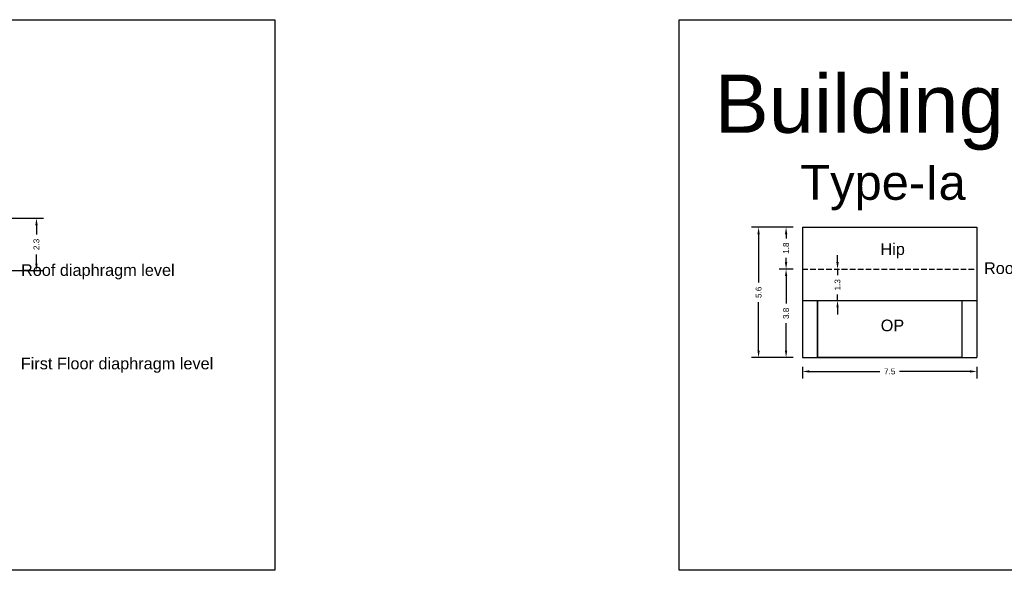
# Model space of a CAD drawing. Header units: metres. Extents: x 3416658 to 3417184, y -6712896 to -6712690.
# Tile 50 of 58: x 3417017 to 3417059, y -6712747 to -6712724. Entities that reach past the tile are written whole.
import ezdxf

# ---------------------------------------------------------------- set-up
doc = ezdxf.new("R2010")
doc.units = ezdxf.units.M
doc.linetypes.add('ACAD_ISO02W100', pattern=[15, 12, -3])
doc.layers.add('Dotted', color=7, linetype='ACAD_ISO02W100', plot=False)
doc.styles.get("Standard").update_dxf_attribs({"font": 'arial.ttf'})
doc.dimstyles.new('ISO-25', dxfattribs={"dimtxt": 0.25, "dimasz": 0.3, "dimexe": 0.3, "dimexo": 0.4, "dimgap": 0.2, "dimtad": 0, "dimdec": 1, "dimdsep": 46, "dimtxsty": 'Standard', "dimcen": 2.5, "dimadec": 0, "dimazin": 0, "dimtfac": 1, "dimtdec": 1, "dimtmove": 0, "dimatfit": 3, "dimfxl": 1, "dimarcsym": 0})

# ---------------------------------------------------------------- blocks, each defined once
blk = doc.blocks.new('*D145')
at = {"color": 0, "lineweight": -2, "transparency": 16777216}
for p, q in [((3417015.779, -6712732.371), (3417017.879, -6712732.371)), ((3417017.579, -6712732.671), (3417017.579, -6712733.066)), ((3417017.579, -6712734.321), (3417017.579, -6712733.925)), ((3417015.779, -6712734.621), (3417017.879, -6712734.621))]:
    blk.add_line(p, q, dxfattribs=at)
at = {"color": 0, "transparency": 16777216}
for points in [[(3417017.529, -6712732.671), (3417017.629, -6712732.671), (3417017.579, -6712732.371)], [(3417017.529, -6712734.321), (3417017.629, -6712734.321), (3417017.579, -6712734.621)]]:
    blk.add_solid(points, dxfattribs=at)
at = {"layer": 'Defpoints', "color": 0, "transparency": 16777216}
for p in [(3417015.379, -6712732.371), (3417017.579, -6712732.371), (3417015.379, -6712734.621)]:
    blk.add_point(p, dxfattribs=at)
at = {"color": 0, "transparency": 16777216, "insert": (3417017.579, -6712733.496), "char_height": 0.25, "attachment_point": 5, "rotation": 90}
blk.add_mtext('2.3', dxfattribs=at)
blk = doc.blocks.new('*D146')
at = {"color": 0, "lineweight": -2, "transparency": 16777216}
for p, q in [((3417050.079, -6712734.556), (3417049.478, -6712734.556)), ((3417049.778, -6712734.856), (3417049.778, -6712736.028)), ((3417049.778, -6712738.056), (3417049.778, -6712736.884)), ((3417050.079, -6712738.356), (3417049.478, -6712738.356))]:
    blk.add_line(p, q, dxfattribs=at)
at = {"color": 0, "transparency": 16777216}
for points in [[(3417049.728, -6712734.856), (3417049.828, -6712734.856), (3417049.778, -6712734.556)], [(3417049.728, -6712738.056), (3417049.828, -6712738.056), (3417049.778, -6712738.356)]]:
    blk.add_solid(points, dxfattribs=at)
at = {"layer": 'Defpoints', "color": 0, "transparency": 16777216}
for p in [(3417049.778, -6712734.556), (3417050.479, -6712734.556), (3417050.479, -6712738.356)]:
    blk.add_point(p, dxfattribs=at)
at = {"color": 0, "transparency": 16777216, "insert": (3417049.778, -6712736.456), "char_height": 0.25, "attachment_point": 5, "rotation": 90}
blk.add_mtext('3.8', dxfattribs=at)
blk = doc.blocks.new('*D147')
at = {"color": 0, "lineweight": -2, "transparency": 16777216}
for p, q in [((3417050.079, -6712732.756), (3417049.478, -6712732.756)), ((3417049.778, -6712733.056), (3417049.778, -6712733.24)), ((3417049.778, -6712734.256), (3417049.778, -6712734.072)), ((3417050.079, -6712734.556), (3417049.478, -6712734.556))]:
    blk.add_line(p, q, dxfattribs=at)
at = {"color": 0, "transparency": 16777216}
for points in [[(3417049.728, -6712733.056), (3417049.828, -6712733.056), (3417049.778, -6712732.756)], [(3417049.728, -6712734.256), (3417049.828, -6712734.256), (3417049.778, -6712734.556)]]:
    blk.add_solid(points, dxfattribs=at)
at = {"layer": 'Defpoints', "color": 0, "transparency": 16777216}
for p in [(3417049.778, -6712732.756), (3417050.479, -6712732.756), (3417050.479, -6712734.556)]:
    blk.add_point(p, dxfattribs=at)
at = {"color": 0, "transparency": 16777216, "insert": (3417049.778, -6712733.656), "char_height": 0.25, "attachment_point": 5, "rotation": 90}
blk.add_mtext('1.8', dxfattribs=at)
blk = doc.blocks.new('*D148')
at = {"color": 0, "lineweight": -2, "transparency": 16777216}
for p, q in [((3417050.479, -6712738.756), (3417050.479, -6712739.254)), ((3417050.779, -6712738.954), (3417053.802, -6712738.954)), ((3417057.679, -6712738.954), (3417054.657, -6712738.954)), ((3417057.979, -6712738.756), (3417057.979, -6712739.254))]:
    blk.add_line(p, q, dxfattribs=at)
at = {"color": 0, "transparency": 16777216}
for points in [[(3417050.779, -6712738.904), (3417050.779, -6712739.004), (3417050.479, -6712738.954)], [(3417057.679, -6712738.904), (3417057.679, -6712739.004), (3417057.979, -6712738.954)]]:
    blk.add_solid(points, dxfattribs=at)
at = {"layer": 'Defpoints', "color": 0, "transparency": 16777216}
for p in [(3417050.479, -6712738.356), (3417057.979, -6712738.356), (3417057.979, -6712738.954)]:
    blk.add_point(p, dxfattribs=at)
at = {"color": 0, "transparency": 16777216, "insert": (3417054.229, -6712738.954), "char_height": 0.25, "attachment_point": 5}
blk.add_mtext('7.5', dxfattribs=at)
blk = doc.blocks.new('*D149')
at = {"color": 0, "lineweight": -2, "transparency": 16777216}
for p, q in [((3417050.079, -6712732.756), (3417048.298, -6712732.756)), ((3417048.598, -6712733.056), (3417048.598, -6712735.129)), ((3417048.598, -6712738.056), (3417048.598, -6712735.984)), ((3417050.079, -6712738.356), (3417048.298, -6712738.356))]:
    blk.add_line(p, q, dxfattribs=at)
at = {"color": 0, "transparency": 16777216}
for points in [[(3417048.548, -6712733.056), (3417048.648, -6712733.056), (3417048.598, -6712732.756)], [(3417048.548, -6712738.056), (3417048.648, -6712738.056), (3417048.598, -6712738.356)]]:
    blk.add_solid(points, dxfattribs=at)
at = {"layer": 'Defpoints', "color": 0, "transparency": 16777216}
for p in [(3417048.598, -6712732.756), (3417050.479, -6712732.756), (3417050.479, -6712738.356)]:
    blk.add_point(p, dxfattribs=at)
at = {"color": 0, "transparency": 16777216, "insert": (3417048.598, -6712735.556), "char_height": 0.25, "attachment_point": 5, "rotation": 90}
blk.add_mtext('5.6', dxfattribs=at)
blk = doc.blocks.new('*D150')
at = {"color": 0, "lineweight": -2, "transparency": 16777216}
for p, q in [((3417051.988, -6712734.256), (3417051.988, -6712733.956)), ((3417051.988, -6712734.556), (3417051.988, -6712734.815)), ((3417052.163, -6712734.556), (3417052.288, -6712734.556)), ((3417051.988, -6712735.906), (3417051.988, -6712735.647)), ((3417052.163, -6712735.906), (3417052.288, -6712735.906)), ((3417051.988, -6712736.206), (3417051.988, -6712736.506))]:
    blk.add_line(p, q, dxfattribs=at)
at = {"color": 0, "transparency": 16777216}
for points in [[(3417051.938, -6712734.256), (3417052.038, -6712734.256), (3417051.988, -6712734.556)], [(3417051.938, -6712736.206), (3417052.038, -6712736.206), (3417051.988, -6712735.906)]]:
    blk.add_solid(points, dxfattribs=at)
at = {"layer": 'Defpoints', "color": 0, "transparency": 16777216}
for p in [(3417051.763, -6712734.556), (3417051.988, -6712734.556), (3417051.763, -6712735.906)]:
    blk.add_point(p, dxfattribs=at)
at = {"color": 0, "transparency": 16777216, "insert": (3417051.988, -6712735.231), "char_height": 0.25, "attachment_point": 5, "rotation": 90}
blk.add_mtext('1.3', dxfattribs=at)

msp = doc.modelspace()

# ---------------------------------------------------------------- linework, layer by layer
for points in [[(3416987.98, -6712723.841), (3417027.824, -6712723.841), (3417027.824, -6712747.497), (3416987.98, -6712747.497)], [(3417045.187, -6712723.841), (3417077.188, -6712723.841), (3417077.188, -6712747.497), (3417045.187, -6712747.497)], [(3417051.129, -6712735.906), (3417057.329, -6712735.906), (3417057.329, -6712738.356), (3417051.129, -6712738.356)]]:
    msp.add_lwpolyline(points, close=True)
for points in [[(3417050.479, -6712732.756), (3417050.479, -6712738.356)], [(3417050.479, -6712732.756), (3417057.979, -6712732.756)], [(3417057.979, -6712732.756), (3417057.979, -6712738.356)], [(3417050.479, -6712735.906), (3417057.979, -6712735.906)], [(3417051.129, -6712735.906), (3417051.129, -6712738.356)], [(3417057.329, -6712735.906), (3417057.329, -6712738.356)], [(3417050.479, -6712738.356), (3417057.979, -6712738.356)]]:
    msp.add_lwpolyline(points)
at = {"layer": 'Dotted', "ltscale": 0.02}
msp.add_lwpolyline([(3417050.479, -6712734.556), (3417057.979, -6712734.556)], dxfattribs=at)

# ---------------------------------------------------------------- texts
at = {"attachment_point": 1}
for s, heights, insert, char_height in [('Building ID=IP-18', [0.517], (3417046.705, -6712726.202), 2.5), ('Type-Ia  ', [0.517], (3417050.393, -6712730.08), 1.5), ('Hip', [0], (3417053.833, -6712733.447), 0.5), ('Roof diaphragm level ', [0], (3417016.916, -6712734.348), 0.5), ('Roof diaphragm level ', [0], (3417058.28, -6712734.267), 0.5), ('OP', [0], (3417053.843, -6712736.726), 0.5), ('\\pxt6;First Floor diaphragm level', [0], (3417016.906, -6712738.361), 0.5)]:
    msp.add_mtext_dynamic_manual_height_columns(s, width=67.86454, gutter_width=12.5, heights=heights, dxfattribs=dict(at, insert=insert, char_height=char_height))

# ---------------------------------------------------------------- dimensions: what is measured, and where the dimension line sits
for base, p1, p2, picture, middle in [((3417017.578521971, -6712732.370710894), (3417015.37911914, -6712734.62071089), (3417015.37911914, -6712732.37071089), '*D145', (3417017.578521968, -6712733.495710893)), ((3417048.598, -6712732.756), (3417050.479, -6712738.356), (3417050.479, -6712732.756), '*D149', (3417048.598, -6712735.556)), ((3417049.778, -6712734.556), (3417050.479, -6712738.356), (3417050.479, -6712734.556), '*D146', (3417049.778, -6712736.456))]:
    dim = msp.add_linear_dim(base=base, p1=p1, p2=p2, angle=90, dimstyle='ISO-25')
    dim.commit()
    dim.dimension.update_dxf_attribs({"geometry": picture, "text_midpoint": middle})
dim = msp.add_linear_dim(base=(3417049.778, -6712732.756), p1=(3417050.479, -6712734.556), p2=(3417050.479, -6712732.756), angle=90, dimstyle='ISO-25', override={"dimtmove": 1})
dim.commit()
dim.dimension.update_dxf_attribs({"geometry": '*D147', "text_midpoint": (3417049.778, -6712733.656), "dimtype": 160})
dim = msp.add_linear_dim(base=(3417051.987527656, -6712734.556048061), p1=(3417051.762509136, -6712735.906048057), p2=(3417051.762509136, -6712734.556048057), angle=90, dimstyle='ISO-25')
dim.commit()
dim.dimension.update_dxf_attribs({"geometry": '*D150', "text_midpoint": (3417051.987527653, -6712735.231048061), "dimtype": 160})
dim = msp.add_linear_dim(base=(3417057.979, -6712738.954), p1=(3417050.479, -6712738.356), p2=(3417057.979, -6712738.356), dimstyle='ISO-25')
dim.commit()
dim.dimension.update_dxf_attribs({"geometry": '*D148', "text_midpoint": (3417054.229, -6712738.954)})

doc.saveas('drawing.dxf')
